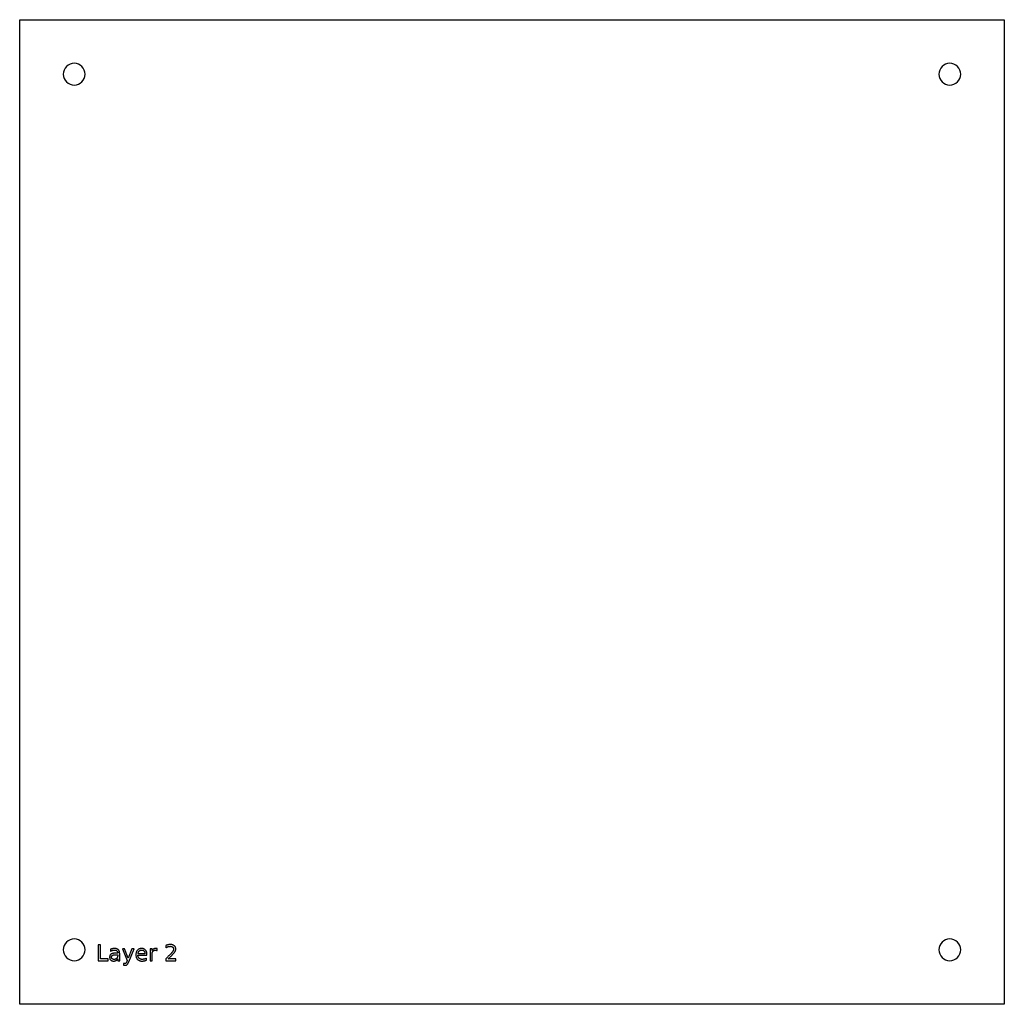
# Model space of a CAD drawing. Header units: metres. Extents: x -22 to 203, y -22 to 203.
import ezdxf

# ---------------------------------------------------------------- set-up
doc = ezdxf.new("R2010")
doc.units = ezdxf.units.M

msp = doc.modelspace()

# ---------------------------------------------------------------- linework, layer by layer
for points in [[(202.55, -22.35), (-22.35, -22.35), (-22.35, 202.55), (202.55, 202.55), (202.55, -22.35)], [(-7.4, 190.1), (-7.45, 190.59), (-7.59, 191.06), (-7.82, 191.49), (-8.13, 191.87), (-8.51, 192.18), (-8.94, 192.41), (-9.41, 192.55), (-9.9, 192.6), (-10.39, 192.55), (-10.86, 192.41), (-11.29, 192.18), (-11.67, 191.87), (-11.98, 191.49), (-12.21, 191.06), (-12.35, 190.59), (-12.4, 190.1), (-12.35, 189.61), (-12.21, 189.14), (-11.98, 188.71), (-11.67, 188.33), (-11.29, 188.02), (-10.86, 187.79), (-10.39, 187.65), (-9.9, 187.6), (-9.41, 187.65), (-8.94, 187.79), (-8.51, 188.02), (-8.13, 188.33), (-7.82, 188.71), (-7.59, 189.14), (-7.45, 189.61), (-7.4, 190.1)], [(192.6, 190.1), (192.55, 190.59), (192.41, 191.06), (192.18, 191.49), (191.87, 191.87), (191.49, 192.18), (191.06, 192.41), (190.59, 192.55), (190.1, 192.6), (189.61, 192.55), (189.14, 192.41), (188.71, 192.18), (188.33, 191.87), (188.02, 191.49), (187.79, 191.06), (187.65, 190.59), (187.6, 190.1), (187.65, 189.61), (187.79, 189.14), (188.02, 188.71), (188.33, 188.33), (188.71, 188.02), (189.14, 187.79), (189.61, 187.65), (190.1, 187.6), (190.59, 187.65), (191.06, 187.79), (191.49, 188.02), (191.87, 188.33), (192.18, 188.71), (192.41, 189.14), (192.55, 189.61), (192.6, 190.1)], [(-7.4, -9.9), (-7.45, -9.41), (-7.59, -8.94), (-7.82, -8.51), (-8.13, -8.13), (-8.51, -7.82), (-8.94, -7.59), (-9.41, -7.45), (-9.9, -7.4), (-10.39, -7.45), (-10.86, -7.59), (-11.29, -7.82), (-11.67, -8.13), (-11.98, -8.51), (-12.21, -8.94), (-12.35, -9.41), (-12.4, -9.9), (-12.35, -10.39), (-12.21, -10.86), (-11.98, -11.29), (-11.67, -11.67), (-11.29, -11.98), (-10.86, -12.21), (-10.39, -12.35), (-9.9, -12.4), (-9.41, -12.35), (-8.94, -12.21), (-8.51, -11.98), (-8.13, -11.67), (-7.82, -11.29), (-7.59, -10.86), (-7.45, -10.39), (-7.4, -9.9)], [(-4.41, -8.75), (-4.41, -12.4), (-2.14, -12.4), (-2.14, -11.99), (-3.92, -11.99), (-3.92, -8.75), (-4.41, -8.75)], [(11.59, -11.99), (11.71, -11.87), (11.82, -11.75), (11.92, -11.64), (12.02, -11.54), (12.12, -11.44), (12.21, -11.35), (12.29, -11.27), (12.37, -11.19), (12.44, -11.11), (12.51, -11.04), (12.57, -10.97), (12.63, -10.91), (12.68, -10.86), (12.73, -10.81), (12.77, -10.77), (12.81, -10.73), (12.84, -10.7), (12.87, -10.67), (12.89, -10.65), (12.9, -10.63), (12.94, -10.58), (12.98, -10.52), (13.02, -10.47), (13.06, -10.42), (13.09, -10.37), (13.12, -10.33), (13.14, -10.28), (13.17, -10.24), (13.19, -10.2), (13.21, -10.16), (13.22, -10.11), (13.24, -10.07), (13.25, -10.03), (13.26, -9.99), (13.27, -9.95), (13.28, -9.91), (13.28, -9.86), (13.29, -9.82), (13.29, -9.77), (13.29, -9.73), (13.29, -9.64), (13.28, -9.55), (13.26, -9.46), (13.24, -9.38), (13.21, -9.3), (13.17, -9.23), (13.13, -9.16), (13.08, -9.09), (13.02, -9.03), (12.95, -8.97), (12.88, -8.92), (12.81, -8.87), (12.73, -8.83), (12.65, -8.79), (12.56, -8.76), (12.47, -8.73), (12.37, -8.71), (12.27, -8.7), (12.16, -8.69), (12.05, -8.69), (12.01, -8.69), (11.96, -8.69), (11.92, -8.69), (11.87, -8.7), (11.82, -8.7), (11.78, -8.71), (11.73, -8.72), (11.68, -8.73), (11.63, -8.74), (11.58, -8.75), (11.52, -8.76), (11.47, -8.78), (11.42, -8.79), (11.36, -8.81), (11.31, -8.83), (11.25, -8.84), (11.2, -8.86), (11.14, -8.88), (11.08, -8.91), (11.02, -8.93), (11.02, -9.43), (11.08, -9.4), (11.14, -9.37), (11.19, -9.34), (11.25, -9.31), (11.3, -9.29), (11.36, -9.26), (11.41, -9.24), (11.47, -9.22), (11.52, -9.2), (11.57, -9.18), (11.62, -9.17), (11.67, -9.16), (11.72, -9.14), (11.77, -9.13), (11.82, -9.12), (11.87, -9.12), (11.92, -9.11), (11.97, -9.11), (12.01, -9.1), (12.06, -9.1), (12.12, -9.11), (12.19, -9.11), (12.25, -9.12), (12.3, -9.13), (12.36, -9.15), (12.41, -9.17), (12.46, -9.19), (12.51, -9.22), (12.55, -9.25), (12.59, -9.29), (12.63, -9.33), (12.66, -9.36), (12.7, -9.41), (12.72, -9.45), (12.74, -9.5), (12.76, -9.55), (12.78, -9.6), (12.79, -9.65), (12.79, -9.7), (12.8, -9.76), (12.79, -9.8), (12.79, -9.83), (12.79, -9.87), (12.78, -9.9), (12.77, -9.94), (12.76, -9.98), (12.75, -10.01), (12.73, -10.05), (12.72, -10.09), (12.7, -10.12), (12.68, -10.16), (12.66, -10.2), (12.63, -10.24), (12.6, -10.28), (12.57, -10.33), (12.54, -10.37), (12.5, -10.42), (12.46, -10.47), (12.42, -10.52), (12.37, -10.57), (12.34, -10.61), (12.31, -10.64), (12.26, -10.69), (12.21, -10.74), (12.16, -10.8), (12.09, -10.87), (12.02, -10.94), (11.94, -11.02), (11.85, -11.11), (11.76, -11.21), (11.67, -11.3), (11.58, -11.39), (11.49, -11.48), (11.41, -11.56), (11.33, -11.64), (11.25, -11.72), (11.18, -11.79), (11.12, -11.86), (11.05, -11.93), (11, -11.99), (11, -12.4), (13.31, -12.4), (13.31, -11.99), (11.59, -11.99)], [(192.6, -9.9), (192.55, -9.41), (192.41, -8.94), (192.18, -8.51), (191.87, -8.13), (191.49, -7.82), (191.06, -7.59), (190.59, -7.45), (190.1, -7.4), (189.61, -7.45), (189.14, -7.59), (188.71, -7.82), (188.33, -8.13), (188.02, -8.51), (187.79, -8.94), (187.65, -9.41), (187.6, -9.9), (187.65, -10.39), (187.79, -10.86), (188.02, -11.29), (188.33, -11.67), (188.71, -11.98), (189.14, -12.21), (189.61, -12.35), (190.1, -12.4), (190.59, -12.35), (191.06, -12.21), (191.49, -11.98), (191.87, -11.67), (192.18, -11.29), (192.41, -10.86), (192.55, -10.39), (192.6, -9.9)], [(0.5, -10.84), (0.49, -10.72), (0.48, -10.6), (0.47, -10.49), (0.45, -10.39), (0.42, -10.29), (0.39, -10.2), (0.35, -10.12), (0.31, -10.04), (0.26, -9.97), (0.2, -9.91), (0.14, -9.85), (0.07, -9.8), (0, -9.75), (-0.08, -9.71), (-0.17, -9.68), (-0.26, -9.65), (-0.35, -9.63), (-0.46, -9.61), (-0.57, -9.6), (-0.68, -9.6), (-0.73, -9.6), (-0.77, -9.6), (-0.82, -9.6), (-0.86, -9.61), (-0.91, -9.61), (-0.95, -9.62), (-1, -9.62), (-1.04, -9.63), (-1.09, -9.64), (-1.14, -9.65), (-1.18, -9.66), (-1.23, -9.67), (-1.28, -9.68), (-1.32, -9.69), (-1.37, -9.71), (-1.42, -9.72), (-1.47, -9.74), (-1.52, -9.75), (-1.56, -9.77), (-1.61, -9.79), (-1.61, -10.21), (-1.57, -10.18), (-1.53, -10.16), (-1.49, -10.14), (-1.45, -10.12), (-1.4, -10.11), (-1.36, -10.09), (-1.32, -10.08), (-1.28, -10.06), (-1.23, -10.05), (-1.19, -10.04), (-1.14, -10.03), (-1.1, -10.02), (-1.05, -10.01), (-1.01, -10), (-0.96, -9.99), (-0.92, -9.99), (-0.87, -9.99), (-0.82, -9.98), (-0.78, -9.98), (-0.73, -9.98), (-0.66, -9.98), (-0.59, -9.99), (-0.52, -10), (-0.46, -10.01), (-0.4, -10.02), (-0.35, -10.04), (-0.29, -10.06), (-0.25, -10.09), (-0.2, -10.12), (-0.16, -10.15), (-0.12, -10.19), (-0.08, -10.22), (-0.05, -10.26), (-0.03, -10.31), (0, -10.35), (0.01, -10.4), (0.03, -10.46), (0.04, -10.51), (0.04, -10.57), (0.05, -10.63), (0.05, -10.67), (-0.58, -10.67), (-0.7, -10.68), (-0.82, -10.68), (-0.92, -10.7), (-1.03, -10.71), (-1.12, -10.73), (-1.21, -10.76), (-1.29, -10.79), (-1.37, -10.82), (-1.44, -10.86), (-1.51, -10.91), (-1.56, -10.96), (-1.62, -11.01), (-1.66, -11.07), (-1.7, -11.13), (-1.74, -11.2), (-1.76, -11.27), (-1.79, -11.35), (-1.8, -11.43), (-1.81, -11.51), (-1.81, -11.6), (-1.81, -11.68), (-1.8, -11.76), (-1.79, -11.83), (-1.77, -11.89), (-1.75, -11.96), (-1.73, -12.02), (-1.69, -12.08), (-1.66, -12.13), (-1.61, -12.19), (-1.57, -12.24), (-1.52, -12.28), (-1.46, -12.32), (-1.4, -12.36), (-1.34, -12.39), (-1.28, -12.41), (-1.21, -12.43), (-1.14, -12.45), (-1.06, -12.46), (-0.98, -12.47), (-0.9, -12.47), (-0.83, -12.47), (-0.77, -12.47), (-0.71, -12.46), (-0.65, -12.45), (-0.59, -12.44), (-0.54, -12.43), (-0.48, -12.41), (-0.43, -12.4), (-0.38, -12.37), (-0.34, -12.35), (-0.29, -12.33), (-0.25, -12.3), (-0.21, -12.27), (-0.17, -12.24), (-0.13, -12.2), (-0.09, -12.16), (-0.05, -12.12), (-0.02, -12.08), (0.02, -12.03), (0.05, -11.99), (0.05, -12.4), (0.5, -12.4), (0.5, -10.84)], [(-0.4, -11.03), (0.05, -11.03), (0.05, -11.13), (0.04, -11.21), (0.04, -11.29), (0.03, -11.37), (0.01, -11.45), (-0.01, -11.52), (-0.03, -11.59), (-0.06, -11.66), (-0.1, -11.72), (-0.14, -11.77), (-0.18, -11.83), (-0.23, -11.88), (-0.28, -11.93), (-0.33, -11.96), (-0.38, -12), (-0.44, -12.03), (-0.5, -12.05), (-0.57, -12.07), (-0.64, -12.08), (-0.71, -12.09), (-0.78, -12.09), (-0.83, -12.09), (-0.88, -12.09), (-0.93, -12.08), (-0.98, -12.07), (-1.02, -12.06), (-1.06, -12.04), (-1.1, -12.03), (-1.14, -12.01), (-1.17, -11.98), (-1.21, -11.95), (-1.24, -11.93), (-1.26, -11.89), (-1.29, -11.86), (-1.31, -11.83), (-1.33, -11.79), (-1.34, -11.75), (-1.35, -11.71), (-1.36, -11.67), (-1.36, -11.62), (-1.37, -11.58), (-1.36, -11.52), (-1.36, -11.46), (-1.35, -11.41), (-1.33, -11.36), (-1.31, -11.32), (-1.29, -11.28), (-1.26, -11.24), (-1.23, -11.21), (-1.19, -11.18), (-1.15, -11.15), (-1.11, -11.13), (-1.06, -11.11), (-1, -11.09), (-0.93, -11.07), (-0.86, -11.06), (-0.78, -11.05), (-0.7, -11.04), (-0.6, -11.03), (-0.51, -11.03), (-0.4, -11.03)], [(2.56, -12.65), (3.76, -9.67), (3.28, -9.67), (2.43, -11.8), (1.57, -9.67), (1.1, -9.67), (2.2, -12.36), (2.12, -12.56), (2.1, -12.62), (2.07, -12.68), (2.05, -12.74), (2.03, -12.78), (2, -12.83), (1.98, -12.87), (1.96, -12.9), (1.94, -12.93), (1.92, -12.96), (1.9, -12.98), (1.88, -12.99), (1.85, -13.01), (1.83, -13.02), (1.8, -13.03), (1.77, -13.04), (1.74, -13.05), (1.71, -13.06), (1.68, -13.06), (1.65, -13.06), (1.61, -13.06), (1.34, -13.06), (1.34, -13.44), (1.7, -13.44), (1.76, -13.44), (1.82, -13.43), (1.87, -13.43), (1.93, -13.42), (1.98, -13.4), (2.02, -13.39), (2.07, -13.37), (2.11, -13.34), (2.15, -13.32), (2.19, -13.29), (2.22, -13.26), (2.26, -13.22), (2.3, -13.17), (2.33, -13.12), (2.37, -13.06), (2.41, -12.99), (2.45, -12.92), (2.48, -12.84), (2.52, -12.75), (2.56, -12.65)], [(6.72, -10.92), (6.72, -10.8), (6.71, -10.69), (6.69, -10.58), (6.67, -10.47), (6.64, -10.37), (6.6, -10.28), (6.56, -10.19), (6.51, -10.11), (6.46, -10.03), (6.4, -9.96), (6.33, -9.89), (6.26, -9.83), (6.18, -9.77), (6.1, -9.73), (6.02, -9.69), (5.93, -9.66), (5.84, -9.63), (5.74, -9.61), (5.63, -9.6), (5.53, -9.6), (5.4, -9.6), (5.29, -9.62), (5.18, -9.64), (5.07, -9.66), (4.97, -9.7), (4.88, -9.74), (4.79, -9.79), (4.7, -9.85), (4.62, -9.92), (4.55, -9.99), (4.48, -10.08), (4.42, -10.16), (4.36, -10.26), (4.31, -10.35), (4.27, -10.46), (4.24, -10.57), (4.22, -10.68), (4.2, -10.8), (4.19, -10.93), (4.18, -11.06), (4.19, -11.19), (4.2, -11.31), (4.22, -11.43), (4.25, -11.54), (4.28, -11.64), (4.32, -11.74), (4.37, -11.84), (4.43, -11.93), (4.49, -12.01), (4.57, -12.09), (4.65, -12.16), (4.73, -12.23), (4.82, -12.28), (4.92, -12.33), (5.02, -12.38), (5.12, -12.41), (5.23, -12.44), (5.35, -12.46), (5.47, -12.47), (5.6, -12.47), (5.66, -12.47), (5.71, -12.47), (5.76, -12.47), (5.81, -12.46), (5.86, -12.46), (5.91, -12.45), (5.96, -12.44), (6.02, -12.44), (6.07, -12.43), (6.12, -12.42), (6.17, -12.41), (6.22, -12.39), (6.27, -12.38), (6.32, -12.37), (6.37, -12.35), (6.42, -12.34), (6.47, -12.32), (6.52, -12.3), (6.57, -12.28), (6.61, -12.26), (6.61, -11.84), (6.57, -11.86), (6.52, -11.88), (6.47, -11.91), (6.42, -11.93), (6.37, -11.95), (6.33, -11.97), (6.28, -11.98), (6.23, -12), (6.18, -12.01), (6.13, -12.03), (6.08, -12.04), (6.03, -12.05), (5.98, -12.06), (5.93, -12.07), (5.88, -12.07), (5.83, -12.08), (5.78, -12.08), (5.73, -12.09), (5.68, -12.09), (5.63, -12.09), (5.54, -12.09), (5.46, -12.08), (5.38, -12.07), (5.3, -12.05), (5.23, -12.03), (5.16, -12), (5.1, -11.97), (5.04, -11.93), (4.98, -11.89), (4.93, -11.85), (4.89, -11.8), (4.84, -11.74), (4.8, -11.68), (4.77, -11.62), (4.74, -11.55), (4.71, -11.48), (4.69, -11.4), (4.67, -11.32), (4.66, -11.23), (4.65, -11.14), (6.72, -11.14), (6.72, -10.92)], [(6.27, -10.79), (4.67, -10.79), (4.68, -10.72), (4.69, -10.64), (4.71, -10.58), (4.73, -10.51), (4.75, -10.45), (4.78, -10.39), (4.81, -10.34), (4.85, -10.28), (4.88, -10.24), (4.93, -10.19), (4.97, -10.15), (5.02, -10.12), (5.08, -10.08), (5.13, -10.06), (5.19, -10.03), (5.25, -10.01), (5.32, -10), (5.39, -9.99), (5.46, -9.98), (5.53, -9.98), (5.59, -9.98), (5.66, -9.99), (5.72, -10), (5.77, -10.02), (5.83, -10.04), (5.88, -10.06), (5.93, -10.09), (5.98, -10.12), (6.02, -10.16), (6.06, -10.2), (6.1, -10.25), (6.14, -10.29), (6.17, -10.35), (6.19, -10.4), (6.22, -10.46), (6.23, -10.52), (6.25, -10.58), (6.26, -10.65), (6.27, -10.72), (6.27, -10.79)], [(9.04, -10.09), (9.04, -9.62), (9.02, -9.62), (9.01, -9.62), (9, -9.62), (8.99, -9.62), (8.97, -9.61), (8.96, -9.61), (8.95, -9.61), (8.94, -9.61), (8.93, -9.61), (8.91, -9.61), (8.9, -9.61), (8.89, -9.6), (8.88, -9.6), (8.87, -9.6), (8.86, -9.6), (8.85, -9.6), (8.84, -9.6), (8.83, -9.6), (8.82, -9.6), (8.81, -9.6), (8.75, -9.6), (8.69, -9.6), (8.63, -9.61), (8.57, -9.62), (8.51, -9.63), (8.46, -9.64), (8.4, -9.66), (8.35, -9.68), (8.31, -9.7), (8.26, -9.72), (8.21, -9.75), (8.17, -9.77), (8.13, -9.8), (8.09, -9.84), (8.05, -9.87), (8.02, -9.91), (7.98, -9.95), (7.95, -10), (7.92, -10.04), (7.89, -10.09), (7.89, -9.67), (7.44, -9.67), (7.44, -12.4), (7.89, -12.4), (7.89, -10.96), (7.89, -10.87), (7.9, -10.78), (7.91, -10.7), (7.92, -10.62), (7.94, -10.55), (7.96, -10.48), (7.99, -10.42), (8.02, -10.36), (8.06, -10.3), (8.09, -10.25), (8.14, -10.2), (8.18, -10.16), (8.23, -10.12), (8.29, -10.09), (8.34, -10.06), (8.4, -10.04), (8.47, -10.02), (8.53, -10.01), (8.6, -10), (8.68, -10), (8.7, -10), (8.72, -10), (8.74, -10), (8.76, -10), (8.78, -10.01), (8.8, -10.01), (8.82, -10.01), (8.84, -10.01), (8.86, -10.02), (8.88, -10.02), (8.89, -10.03), (8.91, -10.03), (8.93, -10.04), (8.94, -10.04), (8.96, -10.05), (8.98, -10.05), (8.99, -10.06), (9.01, -10.07), (9.02, -10.08), (9.04, -10.09)]]:
    msp.add_lwpolyline(points)

doc.saveas('drawing.dxf')
